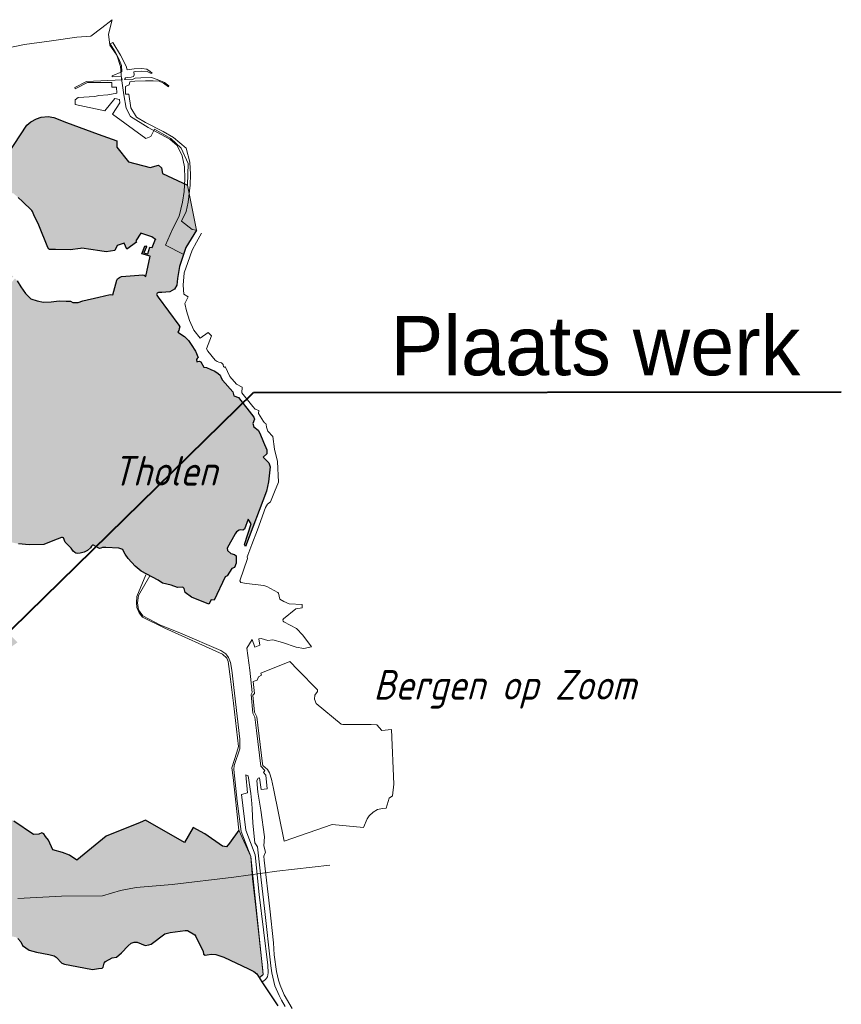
# Model space of a CAD drawing. Header units: metres. Extents: x 63488 to 65831, y 386147 to 387234.
# Tile 10 of 10: x 65761 to 65831, y 386271 to 386354. Entities that reach past the tile are written whole.
import ezdxf
from ezdxf.enums import TextEntityAlignment as Align

# ---------------------------------------------------------------- set-up
doc = ezdxf.new("R2010")
doc.units = ezdxf.units.M
for name, color, linetype, lineweight in [('krtzld_omtrek', 6, 'Continuous', 25), ('krtzld_overig', 253, 'Continuous', 0), ('krtzld_wegen', 1, 'Continuous', 15), ('sn-arcering_lgrijs', 9, 'Continuous', 20), ('TL-3.5mm Tekst', 3, 'Continuous', 35), ('TM-Locatieaanduiding', 4, 'Continuous', 50)]:
    doc.layers.add(name, color=color, linetype=linetype, lineweight=lineweight)
doc.styles.add('plaatsnaam', font='isocp.shx', dxfattribs={"width": 0.96, "oblique": 20})
doc.styles.add('StagCAD', font='StagCAD.ttf')
doc.dimstyles.new('plaatswerk 1_1000', dxfattribs={"dimtxt": 5, "dimasz": 7, "dimexe": 0, "dimexo": 0, "dimgap": 1.5, "dimtad": 1, "dimrnd": 0.001, "dimzin": 1, "dimdsep": 46, "dimtxsty": 'StagCAD', "dimblk1": 'RAD_PIJL', "dimblk2": 'RAD_PIJL', "dimsah": 1, "dimcen": 0.09, "dimse1": 1, "dimse2": 1, "dimclrd": 142, "dimclre": 1, "dimclrt": 4, "dimazin": 0, "dimtfac": 1, "dimtix": 1, "dimtmove": 0, "dimatfit": 0, "dimfxl": 1, "dimtvp": 0.83, "dimtolj": 1, "dimtzin": 0, "dimlwd": 40, "dimarcsym": 0})

# ---------------------------------------------------------------- blocks, each defined once
blk = doc.blocks.new('RAD_PIJL')
at = {"color": 1, "linetype": 'Continuous'}
blk.add_solid([(-2.828, -0.75), (-2.828, 0.75), (0, 0)], dxfattribs=at)

msp = doc.modelspace()

# ---------------------------------------------------------------- hatches: boundary and pattern name
at = {"layer": 'sn-arcering_lgrijs'}
for points in [[(65775.6359, 386340.3939), (65776.401, 386336.6074), (65775.4857, 386335.124), (65775.2219, 386334.3881), (65774.9565, 386333.5416), (65774.777, 386332.532), (65774.7266, 386331.9681), (65774.545, 386331.6256), (65774.1374, 386331.3852), (65773.7963, 386331.366), (65773.4765, 386331.3472), (65773.1717, 386331.3347), (65773.0718, 386331.2724), (65773.0192, 386331.1777), (65773.0315, 386331.1116), (65773.1596, 386330.9357), (65774.9024, 386328.5911), (65774.9778, 386328.4448), (65774.9376, 386328.2814), (65774.8936, 386328.1439), (65774.8184, 386327.9891), (65775.3763, 386327.6361), (65775.715, 386327.2938), (65775.9242, 386326.9401), (65776.3109, 386326.3945), (65776.5239, 386325.8706), (65776.4572, 386325.7736), (65776.3823, 386325.6883), (65776.4168, 386325.4855), (65776.4886, 386325.5255), (65776.6391, 386325.5447), (65776.7558, 386325.4813), (65777.0066, 386325.0488), (65777.2282, 386325.0153), (65777.602, 386324.8461), (65777.9468, 386324.7039), (65778.2227, 386324.5203), (65778.3859, 386324.3594), (65778.4636, 386324.1438), (65778.5887, 386323.9396), (65779.4387, 386322.9525), (65779.5484, 386322.614), (65779.9215, 386322.4884), (65781.2283, 386320.8208), (65781.2887, 386320.6642), (65781.1443, 386320.2781), (65781.2194, 386320.0209), (65781.5832, 386319.7171), (65781.7395, 386319.4629), (65782.0468, 386318.7081), (65782.3105, 386318.0809), (65782.3065, 386317.7264), (65782.0098, 386317.4631), (65782.4798, 386316.9804), (65782.5887, 386316.6231), (65782.4547, 386315.3628), (65782.2855, 386314.5702), (65780.5135, 386309.9147), (65780.4234, 386310.0836), (65781, 386311.8372), (65780.7304, 386312.2152), (65780.4298, 386311.3693), (65780.2918, 386311.3041), (65780.125, 386311.3292), (65779.9781, 386311.2876), (65779.7522, 386311.1559), (65779.6581, 386310.9841), (65778.9775, 386309.7745), (65778.9941, 386309.5734), (65779.27, 386309.3127), (65779.6019, 386309.2436), (65779.7424, 386309.1184), (65779.7427, 386308.5202), (65779.602, 386308.1376), (65779.3703, 386308.0651), (65778.9873, 386307.4418), (65778.8019, 386307.3604), (65777.8839, 386305.4005), (65777.6234, 386305.4133), (65777.4263, 386305.047), (65775.9658, 386305.6554), (65775.42, 386306.0251), (65775.3387, 386306.3824), (65775.2448, 386306.4725), (65774.7809, 386306.4699), (65774.2442, 386306.6422), (65773.5269, 386306.821), (65773.1444, 386307.0744), (65771.7092, 386307.8408), (65771.2137, 386308.2443), (65770.6368, 386308.909), (65770.3734, 386309.2787), (65770.1878, 386309.6236), (65770.091, 386309.6925), (65769.8371, 386309.7616), (65768.7557, 386309.833), (65768.4678, 386309.8431), (65768.323, 386309.7803), (65768.2167, 386309.7557), (65768.0852, 386309.7931), (65767.7092, 386310.0249), (65767.6147, 386310.0214), (65767.5458, 386309.9563), (65767.4516, 386309.8081), (65767.2035, 386309.5763), (65766.9155, 386309.438), (65766.5889, 386309.3477), (65766.3635, 386309.335), (65766.2169, 386309.3669), (65766.1227, 386309.4103), (65765.9873, 386309.5231), (65765.8157, 386309.7615), (65765.4145, 386310.1779), (65765.3204, 386310.2885), (65765.17, 386310.6417), (65765.1008, 386310.6799), (65764.9946, 386310.6771), (65764.2729, 386310.3823), (65763.517, 386310.0776), (65762.2733, 386310.0462), (65761.3834, 386310.1403), (65760.5017, 386310.3283), (65760.0375, 386310.3381), (65759.3984, 386310.2969), (65759.1575, 386310.5953), (65758.5706, 386310.4577), (65757.5735, 386310.5141), (65757.6047, 386310.9867), (65755.3389, 386311.2035), (65754.7459, 386311.2599), (65754.6773, 386311.1596), (65754.8337, 386310.9678), (65755.0132, 386310.5453), (65754.8904, 386310.548), (65754.7964, 386310.6666), (65754.6622, 386311.0089), (65754.4366, 386311.1748), (65753.9375, 386311.787), (65753.9376, 386311.9086), (65754.2483, 386312.1653), (65754.3048, 386312.2973), (65753.7909, 386312.4599), (65754.0354, 386312.8335), (65753.6742, 386313.0151), (65753.1514, 386312.8864), (65752.8443, 386313.0656), (65752.01, 386315.1661), (65752.2486, 386315.5543), (65752.2945, 386315.8955), (65751.6654, 386316.4157), (65751.4236, 386316.6143), (65751.1699, 386316.658), (65750.9574, 386316.6768), (65750.7936, 386316.7797), (65750.6059, 386316.9867), (65750.4329, 386317.4063), (65750.4178, 386317.9331), (65750.4179, 386318.1278), (65750.3576, 386318.2658), (65750.2482, 386318.3321), (65750.0918, 386318.3698), (65748.7688, 386318.6291), (65747.7782, 386318.802), (65747.6093, 386318.8612), (65747.4361, 386318.9467), (65747.2206, 386319.1781), (65746.5744, 386319.4128), (65746.5119, 386319.4918), (65746.4744, 386319.6297), (65746.5747, 386319.82), (65746.9845, 386320.6833), (65746.9159, 386321.4481), (65746.8467, 386321.9771), (65746.7714, 386322.1315), (65746.6309, 386322.238), (65745.5554, 386322.6226), (65744.6938, 386323.0652), (65744.1608, 386323.3034), (65744.0105, 386323.4562), (65742.8339, 386324.8772), (65742.393, 386324.8897), (65742.0164, 386324.9548), (65740.2177, 386325.1782), (65740.0043, 386325.2286), (65739.0829, 386326.4132), (65739.1167, 386327.5693), (65739.3269, 386328.3654), (65739.6283, 386328.7855), (65740.1234, 386329.4563), (65740.709, 386329.8678), (65742.8129, 386329.9705), (65742.7756, 386330.3655), (65743.3772, 386330.5536), (65744.0356, 386330.2627), (65745.609, 386331.0529), (65745.9035, 386330.7605), (65746.2298, 386330.8268), (65748.4804, 386332.3564), (65748.7714, 386332.7827), (65749.4297, 386332.6102), (65749.7593, 386332.7832), (65750.0729, 386332.6286), (65751.3228, 386334.0018), (65751.5714, 386334.0516), (65751.7971, 386334.1623), (65752.182, 386334.294), (65752.4307, 386334.1059), (65752.7314, 386334.1371), (65753.0161, 386334.541), (65752.8692, 386335.1591), (65753.0787, 386334.789), (65753.837, 386334.833), (65754.0475, 386334.8482), (65755.0067, 386335.1239), (65755.3452, 386335.1152), (65755.7243, 386335.065), (65756.0854, 386334.8893), (65756.4556, 386334.689), (65756.5202, 386334.6788), (65756.7875, 386334.9113), (65757.7656, 386334.7202), (65759.3456, 386334.3342), (65759.715, 386334.1686), (65760.0163, 386333.9803), (65760.0728, 386333.2304), (65760.2609, 386333.243), (65760.4425, 386333.1214), (65760.9441, 386332.6573), (65760.8877, 386332.6015), (65760.4425, 386333.0216), (65760.188, 386333.1779), (65760.123, 386333.1591), (65760.0915, 386333.099), (65760.5743, 386332.2942), (65760.5428, 386332.2341), (65760.7183, 386332.0931), (65761.0694, 386332.5195), (65761.2699, 386332.328), (65761.574, 386331.8112), (65761.9664, 386331.247), (65762.43, 386330.8167), (65762.9531, 386330.6287), (65763.4985, 386330.5222), (65764.1253, 386330.5573), (65764.8188, 386330.6351), (65765.408, 386330.6224), (65765.7529, 386330.5947), (65765.9469, 386330.501), (65766.411, 386330.501), (65766.7933, 386330.6325), (65768.1413, 386330.94), (65769.1156, 386331.1619), (65769.3327, 386331.1556), (65769.6591, 386332.3755), (65769.7279, 386332.482), (65769.8869, 386332.6103), (65770.0722, 386332.6828), (65771.5234, 386332.8107), (65771.8028, 386332.8416), (65771.9656, 386332.7979), (65772.1188, 386332.689), (65772.4888, 386334.4006), (65771.7906, 386334.6075), (65772.0413, 386335.2405), (65772.1287, 386335.2807), (65772.1754, 386335.1806), (65771.9495, 386334.6952), (65772.2792, 386334.5947), (65772.4452, 386335.1553), (65772.6491, 386335.1339), (65772.9314, 386335.8261), (65772.9254, 386335.8238), (65772.6079, 386336.0457), (65771.7025, 386336.353), (65771.2762, 386335.6979), (65771.3323, 386335.5942), (65770.5241, 386335.0086), (65770.292, 386335.5003), (65769.7047, 386335.3159), (65769.5146, 386334.883), (65768.7769, 386334.7604), (65768.2233, 386334.842), (65766.727, 386335.0652), (65766.6054, 386335.0613), (65765.7212, 386334.9333), (65764.5052, 386334.9652), (65764.0786, 386334.9773), (65764.0035, 386334.9797), (65763.9287, 386335.0299), (65763.8656, 386335.1279), (65763.0822, 386337.0049), (65762.6746, 386337.8923), (65762.5489, 386338.1749), (65762.505, 386338.2499), (65761.7029, 386339.0088), (65761.3452, 386339.3497), (65760.9815, 386339.6793), (65760.928, 386339.707), (65760.8564, 386339.7196), (65760.6243, 386339.7196), (65760.5641, 386339.7293), (65760.4805, 386339.751), (65760.311, 386339.8301), (65760.2857, 386339.8299), (65760.1728, 386339.7132), (65760.1417, 386339.6942), (65760.1065, 386339.6947), (65760.0662, 386339.7108), (65759.6928, 386339.9388), (65759.6365, 386339.9868), (65759.546, 386340.1147), (65759.5208, 386340.1621), (65759.3831, 386340.5909), (65759.3893, 386341.5229), (65759.3893, 386341.8508), (65759.289, 386342.0931), (65759.258, 386342.2499), (65759.2955, 386342.4131), (65759.5362, 386342.7979), (65759.6301, 386342.9982), (65759.1326, 386343.2804), (65759.1788, 386343.3723), (65759.496, 386343.1717), (65759.6365, 386343.393), (65759.2513, 386343.4685), (65759.2579, 386343.5248), (65759.5674, 386343.4976), (65760.4262, 386342.9292), (65761.536, 386344.6325), (65762.0941, 386345.4471), (65762.4235, 386345.7444), (65762.8841, 386345.9989), (65763.2852, 386346.1246), (65763.8746, 386346.1872), (65764.3633, 386346.0957), (65765.4146, 386345.6855), (65768.0852, 386344.6972), (65769.6591, 386344.1181), (65769.6587, 386343.5854), (65770.6455, 386342.3649), (65772.4737, 386341.886), (65773.1884, 386342.0745), (65773.4268, 386341.8511), (65773.533, 386341.3719)], [(65779.9657, 386286.0007), (65780.965, 386283.7623), (65782.0219, 386273.8127), (65781.681, 386273.5429), (65781.4791, 386273.8651), (65781.2282, 386274.0575), (65780.7677, 386274.2979), (65778.6869, 386275.2821), (65778.016, 386275.5054), (65777.6648, 386275.5432), (65777.2787, 386275.4702), (65777.122, 386275.4553), (65776.9902, 386275.527), (65776.9502, 386275.7815), (65776.6765, 386276.3106), (65776.3419, 386277.035), (65776.254, 386277.1632), (65775.6231, 386277.5241), (65775.429, 386277.5327), (65774.1663, 386277.3676), (65773.7048, 386277.2355), (65772.5742, 386276.3769), (65772.3799, 386276.3142), (65772.0533, 386276.2604), (65771.3855, 386276.5487), (65771.1445, 386276.5527), (65770.8751, 386276.4608), (65770.6241, 386276.2451), (65770.0625, 386275.6436), (65769.6397, 386275.2672), (65769.2633, 386275.217), (65768.7243, 386274.9223), (65768.6144, 386274.7619), (65768.5079, 386274.4209), (65768.4423, 386274.3579), (65768.1163, 386274.3166), (65767.6148, 386274.2475), (65765.6964, 386274.5928), (65765.2473, 386274.6842), (65765.0191, 386274.7719), (65764.5554, 386275.2819), (65764.3885, 386275.3987), (65763.9406, 386275.5054), (65762.9088, 386275.7122), (65762.2882, 386275.8625), (65761.7029, 386276.2542), (65761.5713, 386276.5611), (65761.3354, 386276.8498), (65761.1509, 386276.96), (65760.8336, 386277.0252), (65759.5712, 386277.2258), (65758.809, 386277.6808), (65757.9727, 386278.1699), (65757.4923, 386278.2765), (65756.37, 386278.4423), (65755.6929, 386278.4518), (65755.3457, 386278.3768), (65754.7247, 386277.9003), (65754.602, 386277.9841), (65753.9411, 386278.665), (65753.8908, 386278.8369), (65753.7493, 386279.0311), (65753.5333, 386279.1128), (65752.7713, 386279.3883), (65752.4701, 386279.5619), (65751.9352, 386279.6209), (65751.8097, 386279.7062), (65751.4149, 386280.0532), (65750.2676, 386281.1881), (65750.0229, 386281.4176), (65750.1672, 386281.9003), (65749.954, 386282.185), (65749.2452, 386283.1543), (65749.3581, 386283.2571), (65749.4864, 386283.4301), (65749.5551, 386283.6332), (65749.599, 386283.74), (65749.9437, 386284.0321), (65749.9377, 386284.1068), (65749.86, 386284.1446), (65749.1663, 386284.3916), (65748.4808, 386284.6238), (65747.8411, 386284.8654), (65747.6119, 386284.8995), (65747.1014, 386284.9408), (65747.0162, 386285.0376), (65747.0724, 386285.3322), (65747.1014, 386285.5867), (65747.0727, 386285.7433), (65747.1015, 386285.89), (65747.1389, 386286.0946), (65747.3233, 386286.8178), (65747.4207, 386287.1378), (65747.3355, 386287.4764), (65746.9569, 386287.3258), (65746.7967, 386287.1377), (65746.6208, 386286.6047), (65746.1733, 386285.9029), (65745.4358, 386286.3514), (65744.7441, 386286.6966), (65744.0672, 386287.0312), (65743.8374, 386287.1316), (65743.9194, 386287.0547), (65742.3743, 386287.0564), (65742.2363, 386288.0153), (65742.023, 386288.3918), (65741.8062, 386288.5456), (65741.0537, 386288.9975), (65740.7841, 386289.5265), (65740.3016, 386290.1323), (65739.6843, 386290.6362), (65739.0636, 386290.9157), (65738.4992, 386291.6204), (65738.3113, 386292.3289), (65737.91, 386292.8428), (65737.4928, 386292.8683), (65737.3712, 386293.223), (65736.8701, 386293.5601), (65734.5185, 386291.7458), (65732.4898, 386291.7208), (65730.4587, 386290.26), (65729.5993, 386289.7246), (65728.1388, 386290.561), (65727.8978, 386290.561), (65727.6788, 386290.4229), (65727.6499, 386290.1635), (65727.7437, 386290.019), (65727.8854, 386289.8872), (65728.0987, 386288.9598), (65727.8728, 386288.7964), (65727.3334, 386288.6149), (65727.6784, 386287.2384), (65728.0669, 386286.7967), (65727.9732, 386286.1532), (65728.0924, 386285.8776), (65726.7881, 386283.9218), (65726.7089, 386283.5617), (65726.5122, 386283.5553), (65726.4184, 386283.4174), (65726.5058, 386282.793), (65726.293, 386282.3829), (65726.0361, 386282.0633), (65725.9295, 386281.7646), (65725.8944, 386281.3545), (65725.9227, 386281.0789), (65725.4466, 386280.6367), (65725.4651, 386280.1574), (65725.1328, 386279.602), (65724.9073, 386279.0667), (65724.8725, 386278.6678), (65724.6378, 386278.0256), (65724.402, 386277.4956), (65724.2491, 386277.3007), (65724.0611, 386276.423), (65723.8102, 386275.8064), (65723.4279, 386274.9748), (65723.1047, 386274.8371), (65722.4646, 386274.7682), (65721.9007, 386274.7869), (65721.1671, 386274.9409), (65720.6905, 386275.2359), (65720.3622, 386275.577), (65720.1741, 386275.7835), (65719.9671, 386275.7588), (65719.3053, 386275.84), (65718.9352, 386275.8844), (65718.5942, 386276.051), (65718.2647, 386275.9907), (65717.9949, 386275.8529), (65717.4809, 386275.489), (65716.9517, 386275.157), (65716.6633, 386274.8494), (65716.5061, 386274.4585), (65716.3871, 386274.2041), (65716.0488, 386274.0975), (65715.5308, 386274.0971), (65715.1898, 386274.2766), (65714.8449, 386274.4147), (65714.4904, 386274.5088), (65714.4755, 386274.5024), (65714.168, 386274.4896), (65713.7504, 386274.3516), (65712.0548, 386273.7713), (65709.7855, 386273.019), (65709.3027, 386272.8688), (65708.9604, 386272.7435), (65708.5969, 386272.6714), (65708.1894, 386272.6426), (65708.0079, 386272.7406), (65707.2092, 386273.6459), (65706.6447, 386274.2704), (65706.2581, 386274.7153), (65706.0239, 386274.8786), (65705.9009, 386275.0291), (65705.713, 386275.3012), (65705.209, 386275.6398), (65704.513, 386276.1199), (65704.3653, 386276.2039), (65704.306, 386276.2956), (65704.2142, 386276.6778), (65703.3216, 386277.3324), (65702.3275, 386277.9633), (65701.8231, 386278.2601), (65701.7859, 386278.3767), (65702.1517, 386279.1942), (65702.1958, 386279.326), (65702.1643, 386279.4614), (65702.0577, 386279.5993), (65701.8735, 386279.6833), (65701.2178, 386279.7059), (65700.2936, 386279.7276), (65700.02, 386279.7561), (65699.8508, 386279.8651), (65699.3496, 386280.2476), (65698.7537, 386280.6966), (65698.2899, 386281.016), (65698.1179, 386281.0437), (65697.8549, 386280.9783), (65697.3655, 386280.7994), (65696.8231, 386280.561), (65696.428, 386280.3704), (65696.2937, 386280.2543), (65696.1559, 386280.1696), (65695.905, 386280.1388), (65695.5289, 386280.1224), (65695.0273, 386280.0907), (65694.7412, 386280.0782), (65694.4092, 386280.1887), (65693.247, 386280.931), (65692.2811, 386284.4395), (65690.2626, 386286.734), (65688.2459, 386288.6862), (65685.5693, 386290.6922), (65685.1155, 386290.7048), (65684.6013, 386290.1511), (65684.3756, 386290.3138), (65684.9398, 386291.0974), (65686.3091, 386293.0622), (65687.4664, 386292.7613), (65690.0492, 386290.7675), (65689.3224, 386290.2887), (65691.3911, 386288.4731), (65692.5759, 386289.533), (65690.7727, 386291.2482), (65690.9898, 386291.8521), (65690.6138, 386292.2576), (65689.8048, 386291.8527), (65687.6295, 386293.4922), (65690.6662, 386295.4106), (65691.2028, 386294.6021), (65691.983, 386294.805), (65691.7697, 386295.3859), (65692.2249, 386296.341), (65691.5251, 386296.9469), (65690.6391, 386296.9469), (65690.4779, 386297.8559), (65689.9928, 386298.8654), (65688.7829, 386298.1344), (65689.6042, 386296.4705), (65689.3622, 386296.3034), (65688.9459, 386295.6742), (65687.8953, 386295.1312), (65687.5731, 386294.7776), (65686.4442, 386294.1659), (65686.3089, 386294.4644), (65685.993, 386294.552), (65685.1803, 386294.1909), (65685.2971, 386293.9529), (65685.1281, 386293.8459), (65684.8169, 386294.5081), (65684.2065, 386294.2135), (65684.7103, 386293.2041), (65684.4945, 386293.1103), (65684.2464, 386293.0246), (65683.9766, 386293.6364), (65683.7196, 386293.5863), (65683.1934, 386293.8248), (65682.7267, 386293.7367), (65682.3947, 386293.6931), (65682.0521, 386293.762), (65681.9994, 386293.4953), (65681.924, 386293.292), (65681.8176, 386293.1724), (65681.109, 386292.699), (65681.0927, 386292.615), (65681.3477, 386292.0217), (65681.8864, 386291.9653), (65683.1783, 386291.2544), (65683.3725, 386290.5269), (65683.2431, 386290.5018), (65683.0777, 386291.1626), (65682.5349, 386291.4796), (65681.8929, 386291.8123), (65681.2937, 386291.9086), (65680.6951, 386291.4674), (65680.3133, 386291.8273), (65679.6071, 386291.3292), (65678.6915, 386290.6484), (65678.6389, 386289.7399), (65678.3444, 386289.4634), (65677.4165, 386289.0224), (65676.6074, 386288.8968), (65675.9618, 386289.1855), (65675.3601, 386288.7929), (65674.4572, 386288.9343), (65673.1242, 386288.6046), (65671.9959, 386289.2233), (65671.4315, 386289.6642), (65671.3099, 386291.8835), (65670.8272, 386291.846), (65670.9087, 386289.6767), (65671.3503, 386289.348), (65671.6611, 386289.0351), (65671.6861, 386288.6428), (65671.3503, 386288.561), (65671.0591, 386288.6964), (65670.8711, 386288.8281), (65670.723, 386288.8029), (65670.5765, 386288.7025), (65670.4132, 386288.646), (65670.2716, 386288.7275), (65670.2317, 386288.9031), (65669.931, 386289.0625), (65669.6261, 386289.1061), (65669.1284, 386289.0249), (65668.3092, 386288.803), (65668.2567, 386288.6838), (65668.1942, 386288.6402), (65668.0687, 386288.7839), (65667.8239, 386288.8592), (65667.266, 386288.7026), (65667.1032, 386288.4728), (65667.0679, 386288.4328), (65666.8861, 386288.5335), (65666.8402, 386288.6337), (65666.6894, 386288.6862), (65666.1753, 386288.8465), (65666.0812, 386288.9157), (65665.9996, 386289.1126), (65665.8306, 386289.6328), (65665.8018, 386289.6897), (65665.739, 386289.7396), (65665.3691, 386290.0509), (65665.0682, 386290.3354), (65664.8363, 386290.5924), (65664.7544, 386290.7653), (65664.746, 386290.8785), (65664.6958, 386290.9408), (65664.4825, 386291.2126), (65664.2442, 386291.4449), (65664.0439, 386291.5705), (65663.931, 386291.6267), (65663.4921, 386291.4826), (65663.1535, 386291.3884), (65663.1059, 386291.451), (65663.0722, 386291.5364), (65662.9655, 386291.7117), (65662.859, 386291.8714), (65662.746, 386292.0282), (65662.6959, 386292.0946), (65662.6168, 386292.1474), (65662.4516, 386292.1785), (65662.3447, 386292.1324), (65662.2278, 386292.1846), (65662.1631, 386292.3725), (65661.9684, 386292.577), (65661.7616, 386292.8151), (65661.6989, 386292.8593), (65661.6172, 386292.8843), (65661.4984, 386292.947), (65661.3481, 386293.0535), (65661.1414, 386293.2355), (65660.7233, 386293.5513), (65660.1064, 386294.0379), (65659.9562, 386294.094), (65659.8994, 386294.1909), (65659.8248, 386294.2887), (65659.5323, 386294.5607), (65659.4794, 386294.5457), (65659.442, 386294.596), (65659.1286, 386294.9434), (65658.8802, 386295.2376), (65658.696, 386295.4953), (65658.3409, 386296.0004), (65658.3323, 386296.1341), (65657.9688, 386296.5795), (65657.6324, 386297.1626), (65657.2567, 386297.7245), (65656.9342, 386298.0876), (65656.9155, 386298.3472), (65656.8678, 386298.6111), (65656.4452, 386299.5011), (65656.4354, 386299.7015), (65656.5456, 386300.364), (65656.5579, 386300.9429), (65656.3513, 386301.4924), (65656.0751, 386301.8021), (65655.959, 386301.9462), (65655.8646, 386302.1089), (65655.3731, 386302.8429), (65655.3065, 386302.909), (65655.2943, 386303.0472), (65655.2476, 386303.1286), (65655.1787, 386303.1722), (65654.9406, 386303.1747), (65654.8305, 386303.2125), (65654.7152, 386303.4257), (65654.3512, 386303.9081), (65654.1283, 386304.1967), (65653.8587, 386304.4977), (65653.6492, 386304.7672), (65653.2567, 386304.9866), (65652.987, 386305.1749), (65652.5606, 386305.3127), (65652.1693, 386305.4191), (65651.9183, 386305.4858), (65651.5676, 386305.6052), (65651.1977, 386305.793), (65650.9281, 386305.9813), (65650.6775, 386306.2343), (65650.2388, 386306.5606), (65649.7808, 386306.8712), (65649.3923, 386307.2852), (65648.9743, 386307.6011), (65648.4834, 386307.8746), (65648.0063, 386308.2568), (65647.4357, 386308.7021), (65647.2316, 386308.8901), (65646.9619, 386309.0873), (65646.6839, 386309.4106), (65646.4518, 386309.5883), (65646.2346, 386309.8454), (65646.1343, 386309.906), (65645.9527, 386310.1777), (65645.7749, 386310.4098), (65645.6205, 386310.608), (65645.6242, 386310.6707), (65645.4235, 386310.9054), (65645.4259, 386310.9805), (65645.3107, 386311.1474), (65645.2252, 386311.388), (65645.0538, 386311.6238), (65644.7211, 386311.9458), (65644.5273, 386312.015), (65644.2887, 386312.1631), (65644.1132, 386312.1945), (65644.0842, 386312.1404), (65643.8463, 386312.2596), (65643.8627, 386312.3971), (65643.934, 386312.4326), (65644.0444, 386312.4474), (65644.0319, 386312.5201), (65644.0194, 386312.6018), (65643.9589, 386312.7611), (65643.8212, 386312.9342), (65643.7709, 386313.0656), (65643.7146, 386313.2035), (65643.6334, 386313.319), (65643.5615, 386313.3569), (65643.4826, 386313.3536), (65643.4047, 386313.3162), (65643.3887, 386313.2661), (65643.4049, 386313.2601), (65643.4173, 386313.2377), (65643.3883, 386313.2063), (65643.2694, 386313.2245), (65642.9911, 386313.4191), (65642.9244, 386313.7676), (65642.9406, 386314.1843), (65642.9974, 386314.8233), (65643.2545, 386316.0498), (65643.3886, 386316.7235), (65643.4802, 386317.1659), (65643.5703, 386317.4919), (65643.7997, 386317.8057), (65644.0064, 386318.0148), (65644.6023, 386318.3885), (65645.4951, 386318.8925), (65646.1344, 386319.2914), (65646.4707, 386319.523), (65646.7654, 386319.6298), (65647.6615, 386319.9808), (65648.0256, 386320.1564), (65648.4454, 386320.4322), (65648.7928, 386320.6645), (65649.1602, 386320.9428), (65649.3856, 386321.1243), (65649.9814, 386321.5858), (65650.4733, 386321.9306), (65650.8781, 386322.209), (65651.4759, 386322.5763), (65651.6742, 386322.7583), (65651.8873, 386322.9239), (65652.4078, 386323.3125), (65652.8965, 386323.6673), (65653.307, 386323.9556), (65654.1821, 386324.5349), (65654.7802, 386324.7957), (65655.0156, 386324.9212), (65655.7331, 386325.2997), (65656.3262, 386325.5881), (65657.7115, 386326.3657), (65658.3825, 386326.7232), (65659.0092, 386327.0781), (65659.4736, 386327.4438), (65660.113, 386327.6196), (65660.5479, 386327.8952), (65661.1723, 386328.2877), (65661.7576, 386328.6288), (65662.0462, 386328.911), (65662.3576, 386329.1655), (65662.6397, 386329.341), (65663.1373, 386329.6317), (65663.937, 386329.9581), (65664.1093, 386330.0997), (65664.5417, 386330.3692), (65665.8455, 386330.7602), (65667.0154, 386331.2409), (65668.1966, 386331.5419), (65669.1661, 386331.6168), (65669.918, 386331.5167), (65672.1502, 386331.347), (65673.4694, 386331.1719), (65674.5917, 386330.7919), (65675.4378, 386330.2939), (65676.4946, 386329.519), (65676.6477, 386328.4195), (65676.7771, 386328.1939), (65677.1534, 386327.8677), (65677.0149, 386327.4038), (65676.8084, 386326.9609), (65676.7141, 386326.3632), (65676.7959, 386326.0144), (65677.0904, 386326.037), (65677.4038, 386325.4063), (65678.0619, 386324.5638), (65678.6791, 386324.0055), (65679.0154, 386323.5418), (65678.8146, 386322.7453), (65679.8451, 386322.1251), (65680.6518, 386321.5921), (65681.5041, 386321.0403), (65681.9492, 386320.8483), (65682.416, 386319.9933), (65682.595, 386319.5169), (65683.0866, 386319.3913), (65684.146, 386319.1619), (65684.5784, 386318.4724), (65684.6476, 386317.9433), (65684.7982, 386317.5924), (65684.9648, 386317.5196), (65685.3096, 386316.5912), (65685.3683, 386316.0059), (65685.7049, 386314.5203), (65686.2001, 386313.4481), (65686.5197, 386312.7142), (65686.7391, 386312.3196), (65686.5699, 386312.1463), (65686.7581, 386311.8992), (65686.9047, 386311.9207), (65686.6788, 386311.2665), (65686.902, 386311.2665), (65687.1619, 386311.0782), (65688.7889, 386309.2286), (65688.9776, 386309.003), (65689.2405, 386308.8924), (65689.3783, 386308.746), (65689.1993, 386308.1944), (65689.5352, 386307.9583), (65689.9012, 386307.2413), (65690.4881, 386307.2289), (65690.6261, 386307.4669), (65690.616, 386307.7332), (65689.964, 386308.3321), (65692.5972, 386308.6671), (65692.9457, 386308.5017), (65693.0926, 386308.9027), (65692.0117, 386309.187), (65690.8146, 386309.0119), (65690.6785, 386309.26), (65690.8769, 386309.4353), (65691.7796, 386310.0146), (65692.9236, 386311.0594), (65693.322, 386311.0535), (65693.8512, 386310.6982), (65693.9802, 386310.8275), (65693.5664, 386311.2373), (65694.2688, 386311.319), (65694.3687, 386311.4544), (65694.3778, 386311.8892), (65694.225, 386312.0025), (65694.0831, 386312.7147), (65694.432, 386313.4918), (65696.0267, 386314.232), (65696.8204, 386315.1743), (65696.9858, 386315.3411), (65699.2717, 386316.3881), (65700.5819, 386316.4323), (65703.0086, 386316.4824), (65704.9044, 386316.1688), (65705.644, 386316.0439), (65706.315, 386316.2691), (65707.136, 386316.3321), (65707.7943, 386317.1285), (65709.1802, 386317.6825), (65709.5849, 386317.548), (65710.0676, 386317.3543), (65710.4377, 386317.4226), (65710.626, 386317.9332), (65710.6722, 386318.0211), (65711.3243, 386318.0898), (65712.1302, 386318.0338), (65712.4879, 386317.9833), (65713.0108, 386317.7387), (65713.4218, 386317.4351), (65713.6916, 386317.0366), (65713.7193, 386316.5538), (65713.7441, 386316.3005), (65714.2741, 386316.0874), (65714.7009, 386315.7951), (65714.8952, 386315.4943), (65716.2583, 386315.3165), (65717.1548, 386315.1909), (65717.2337, 386315.0904), (65717.5849, 386315.197), (65718.2016, 386315.35), (65717.9861, 386316.504), (65718.3998, 386316.5414), (65718.5525, 386315.5007), (65719.0139, 386315.6385), (65718.9602, 386315.7954), (65719.1456, 386315.8078), (65719.1707, 386315.5884), (65719.4179, 386315.6384), (65720.4211, 386315.9331), (65720.5443, 386316.0437), (65721.0454, 386316.1943), (65721.9132, 386316.1938), (65722.8073, 386315.7326), (65724.1924, 386315.6762), (65724.3709, 386315.7138), (65724.4459, 386316.3256), (65724.8037, 386316.3571), (65725.453, 386316.3258), (65725.9982, 386316.7582), (65726.1448, 386316.8212), (65726.4397, 386316.8986), (65726.5335, 386316.8962), (65727.4719, 386316.4286), (65727.8916, 386316.3824), (65728.5401, 386316.2967), (65728.5904, 386316.3195), (65728.6312, 386316.3533), (65728.6655, 386316.4761), (65728.7256, 386316.4534), (65728.7347, 386316.3884), (65728.9071, 386316.2654), (65728.9728, 386316.1814), (65729.0328, 386316.0145), (65729.1857, 386315.7493), (65729.2834, 386315.407), (65729.415, 386315.2412), (65729.5304, 386315.0182), (65729.5346, 386314.8298), (65729.4551, 386314.6768), (65728.8821, 386314.6331), (65728.8318, 386314.5829), (65728.8446, 386314.47), (65729.1642, 386314.4639), (65729.8379, 386313.2287), (65731.252, 386311.116), (65732.9723, 386312.0435), (65733.1168, 386312.1187), (65734.1986, 386312.2345), (65734.8281, 386312.1652), (65735.4278, 386312.109), (65735.8413, 386311.99), (65737.9664, 386311.1496), (65738.3743, 386311.0595), (65739.346, 386310.6522), (65739.6619, 386310.7018), (65739.7561, 386310.6545), (65740.2451, 386310.2779), (65740.3204, 386310.1187), (65740.7443, 386309.9335), (65740.9658, 386310.0184), (65741.0916, 386309.9938), (65741.4109, 386309.6674), (65741.9353, 386309.7931), (65742.0232, 386309.8872), (65742.1229, 386309.8832), (65742.1358, 386309.3793), (65741.9288, 386309.0998), (65741.9101, 386308.2949), (65742.1236, 386307.9523), (65742.2926, 386307.9644), (65742.2988, 386308.9614), (65742.4118, 386308.9489), (65742.4117, 386308.2406), (65742.6337, 386308.2343), (65742.64, 386309.043), (65742.5873, 386309.2939), (65742.3992, 386309.6051), (65742.2925, 386309.6798), (65742.2928, 386309.7867), (65742.387, 386309.8431), (65742.4805, 386309.8118), (65742.7217, 386309.4732), (65743.0637, 386309.4105), (65743.7787, 386308.8864), (65743.8724, 386309.3352), (65743.9979, 386309.2686), (65744.4871, 386309.0533), (65744.5273, 386309.0657), (65744.5498, 386309.022), (65744.5559, 386308.9464), (65744.5869, 386308.8301), (65744.7252, 386308.5639), (65744.9216, 386308.0375), (65745.1539, 386307.2348), (65745.7621, 386307.037), (65745.8311, 386306.792), (65746.7967, 386306.0879), (65747.2858, 386305.7243), (65748.0041, 386305.3443), (65748.2171, 386305.1749), (65748.9532, 386304.3633), (65749.7622, 386304.3534), (65749.9479, 386304.4037), (65750.211, 386304.646), (65750.3864, 386304.6333), (65750.7651, 386304.5105), (65751.1579, 386304.0376), (65751.396, 386303.6578), (65751.4799, 386303.511), (65751.415, 386303.4507), (65751.2516, 386303.3635), (65751.0256, 386303.4696), (65751.0348, 386303.8393), (65750.6937, 386304.307), (65750.6372, 386304.2472), (65750.8091, 386303.8057), (65750.7751, 386303.3168), (65751.1038, 386303.2439), (65751.3019, 386303.0909), (65751.4709, 386302.8838), (65751.3834, 386302.7586), (65751.2891, 386302.8215), (65751.3836, 386302.8842), (65751.1353, 386303.1222), (65750.809, 386303.1753), (65750.8087, 386302.855), (65751.0824, 386302.5896), (65750.978, 386302.4952), (65750.9343, 386302.5547), (65750.9566, 386302.6045), (65750.6457, 386302.8551), (65750.3738, 386302.3888), (65750.5519, 386302.5208), (65750.8313, 386302.1379), (65750.9347, 386301.6139), (65750.715, 386301.5697), (65750.7187, 386301.5139), (65750.932, 386301.4506), (65750.8464, 386301.1786), (65750.9533, 386301.0875), (65751.0534, 386301.0848), (65751.1913, 386300.9682), (65751.3767, 386300.7485), (65751.5236, 386300.4542), (65751.6087, 386300.0216), (65751.5799, 386299.6517), (65751.4736, 386299.3001), (65751.3708, 386299.0495), (65751.1325, 386298.8217), (65751.2041, 386298.7361), (65751.2017, 386298.6837), (65751.0786, 386298.5893), (65750.9006, 386298.5019), (65751.1887, 386298.0566), (65751.3522, 386297.5612), (65751.5775, 386296.761), (65751.6303, 386296.6771), (65751.9878, 386296.4703), (65752.3133, 386296.103), (65754.2294, 386293.1437), (65754.9944, 386292.0819), (65755.8285, 386291.9751), (65756.2856, 386291.0373), (65757.3456, 386288.6426), (65758.9091, 386288.1597), (65759.7467, 386287.5576), (65760.9882, 386286.7428), (65762.6453, 386285.6143), (65763.0908, 386285.6646), (65763.3414, 386285.7524), (65763.5209, 386285.6893), (65763.6523, 386285.4612), (65763.9096, 386285.1354), (65764.261, 386284.3453), (65765.0881, 386284.1096), (65765.6651, 386283.8936), (65766.2861, 386283.4702), (65768.7747, 386285.4761), (65771.6276, 386286.6424), (65772.0937, 386286.8217), (65775.3698, 386284.9497), (65776.1037, 386286.2202), (65777.0905, 386285.6683), (65778.5889, 386284.636), (65778.9059, 386284.5922), (65779.1821, 386284.8968)]]:
    msp.add_hatch(color=256, dxfattribs=at).paths.add_polyline_path(points)

# ---------------------------------------------------------------- linework, layer by layer
at = {"layer": 'krtzld_omtrek'}
for points in [[(65760.4262, 386342.9292), (65761.536, 386344.6325), (65762.0941, 386345.4471), (65762.4235, 386345.7444), (65762.8841, 386345.9989), (65763.2852, 386346.1246), (65763.8746, 386346.1872), (65764.3633, 386346.0957), (65765.4146, 386345.6855), (65768.0852, 386344.6972), (65769.6591, 386344.1181), (65769.6587, 386343.5854), (65770.6455, 386342.3649), (65772.4737, 386341.886), (65773.1884, 386342.0745), (65773.4268, 386341.8511), (65773.533, 386341.3719), (65775.6359, 386340.3939)], [(65761.2699, 386332.328), (65761.574, 386331.8112), (65761.9664, 386331.247), (65762.43, 386330.8167), (65762.9531, 386330.6287), (65763.4985, 386330.5222), (65764.1253, 386330.5573), (65764.8188, 386330.6351), (65765.408, 386330.6224), (65765.7529, 386330.5947), (65765.9469, 386330.501), (65766.411, 386330.501), (65766.7933, 386330.6325), (65768.1413, 386330.94), (65769.1156, 386331.1619), (65769.3327, 386331.1556), (65769.6591, 386332.3755), (65769.7279, 386332.482), (65769.8869, 386332.6103), (65770.0722, 386332.6828), (65771.5234, 386332.8107), (65771.8028, 386332.8416), (65771.9656, 386332.7979), (65772.1188, 386332.689), (65772.4888, 386334.4006), (65771.7906, 386334.6075), (65772.0413, 386335.2405), (65772.1287, 386335.2807), (65772.1754, 386335.1806), (65771.9495, 386334.6952), (65772.2792, 386334.5947), (65772.4452, 386335.1553), (65772.6491, 386335.1339), (65772.9314, 386335.8261), (65772.9254, 386335.8238), (65772.6079, 386336.0457), (65771.7025, 386336.353), (65771.2762, 386335.6979), (65771.3323, 386335.5942), (65770.5241, 386335.0086), (65770.292, 386335.5003), (65769.7047, 386335.3159), (65769.5146, 386334.883), (65768.7769, 386334.7604), (65768.2233, 386334.842), (65766.727, 386335.0652), (65766.6054, 386335.0613), (65765.7212, 386334.9333), (65764.5052, 386334.9652), (65764.0786, 386334.9773), (65764.0035, 386334.9797), (65763.9287, 386335.0299), (65763.8656, 386335.1279), (65763.0822, 386337.0049), (65762.6746, 386337.8923), (65762.5489, 386338.1749), (65762.505, 386338.2499), (65761.7029, 386339.0088), (65761.3452, 386339.3497)], [(65776.401, 386336.6074), (65775.4857, 386335.124), (65775.2219, 386334.3881), (65774.9565, 386333.5416), (65774.777, 386332.532), (65774.7266, 386331.9681), (65774.545, 386331.6256), (65774.1374, 386331.3852), (65773.7963, 386331.366), (65773.4765, 386331.3472), (65773.1717, 386331.3347), (65773.0718, 386331.2724), (65773.0192, 386331.1777), (65773.0315, 386331.1116), (65773.1596, 386330.9357), (65774.9024, 386328.5911), (65774.9778, 386328.4448), (65774.9376, 386328.2814), (65774.8936, 386328.1439), (65774.8184, 386327.9891), (65775.3763, 386327.6361), (65775.715, 386327.2938), (65775.9242, 386326.9401), (65776.3109, 386326.3945), (65776.5239, 386325.8706), (65776.4572, 386325.7736), (65776.3823, 386325.6883), (65776.4168, 386325.4855), (65776.4886, 386325.5255), (65776.6391, 386325.5447), (65776.7558, 386325.4813), (65777.0066, 386325.0488), (65777.2282, 386325.0153), (65777.602, 386324.8461), (65777.9468, 386324.7039), (65778.2227, 386324.5203), (65778.3859, 386324.3594), (65778.4636, 386324.1438), (65778.5887, 386323.9396), (65779.4387, 386322.9525), (65779.5484, 386322.614), (65779.9215, 386322.4884), (65781.2283, 386320.8208), (65781.2887, 386320.6642), (65781.1443, 386320.2781), (65781.2194, 386320.0209), (65781.5832, 386319.7171), (65781.7395, 386319.4629), (65782.0468, 386318.7081), (65782.3105, 386318.0809), (65782.3065, 386317.7264), (65782.0098, 386317.4631), (65782.4798, 386316.9804), (65782.5887, 386316.6231), (65782.4547, 386315.3628), (65782.2855, 386314.5702), (65780.5135, 386309.9147), (65780.4234, 386310.0836), (65781, 386311.8372), (65780.7304, 386312.2152), (65780.4298, 386311.3693), (65780.2918, 386311.3041), (65780.125, 386311.3292), (65779.9781, 386311.2876), (65779.7522, 386311.1559), (65779.6581, 386310.9841), (65778.9775, 386309.7745), (65778.9941, 386309.5734), (65779.27, 386309.3127), (65779.6019, 386309.2436), (65779.7424, 386309.1184), (65779.7427, 386308.5202), (65779.602, 386308.1376), (65779.3703, 386308.0651), (65778.9873, 386307.4418), (65778.8019, 386307.3604), (65777.8839, 386305.4005), (65777.6234, 386305.4133), (65777.4263, 386305.047), (65775.9658, 386305.6554), (65775.42, 386306.0251), (65775.3387, 386306.3824), (65775.2448, 386306.4725), (65774.7809, 386306.4699), (65774.2442, 386306.6422), (65773.5269, 386306.821), (65773.1444, 386307.0744), (65771.7092, 386307.8408), (65771.2137, 386308.2443), (65770.6368, 386308.909), (65770.3734, 386309.2787), (65770.1878, 386309.6236), (65770.091, 386309.6925), (65769.8371, 386309.7616), (65768.7557, 386309.833), (65768.4678, 386309.8431), (65768.323, 386309.7803), (65768.2167, 386309.7557), (65768.0852, 386309.7931), (65767.7092, 386310.0249), (65767.6147, 386310.0214), (65767.5458, 386309.9563), (65767.4516, 386309.8081), (65767.2035, 386309.5763), (65766.9155, 386309.438), (65766.5889, 386309.3477), (65766.3635, 386309.335), (65766.2169, 386309.3669), (65766.1227, 386309.4103), (65765.9873, 386309.5231), (65765.8157, 386309.7615), (65765.4145, 386310.1779), (65765.3204, 386310.2885), (65765.17, 386310.6417), (65765.1008, 386310.6799), (65764.9946, 386310.6771), (65764.2729, 386310.3823), (65763.517, 386310.0776), (65762.2733, 386310.0462), (65761.3834, 386310.1403)], [(65779.9657, 386286.0007), (65779.1821, 386284.8968), (65778.9059, 386284.5922), (65778.5889, 386284.636), (65777.0905, 386285.6683), (65776.1037, 386286.2202), (65775.3698, 386284.9497), (65772.0937, 386286.8217), (65771.6276, 386286.6424), (65768.7747, 386285.4761), (65766.2861, 386283.4702), (65765.6651, 386283.8936), (65765.0881, 386284.1096), (65764.261, 386284.3453), (65763.9096, 386285.1354), (65763.6523, 386285.4612), (65763.5209, 386285.6893), (65763.3414, 386285.7524), (65763.0908, 386285.6646), (65762.6453, 386285.6143), (65760.9882, 386286.7428)], [(65761.3354, 386276.8498), (65761.5713, 386276.5611), (65761.7029, 386276.2542), (65762.2882, 386275.8625), (65762.9088, 386275.7122), (65763.9406, 386275.5054), (65764.3885, 386275.3987), (65764.5554, 386275.2819), (65765.0191, 386274.7719), (65765.2473, 386274.6842), (65765.6964, 386274.5928), (65767.6148, 386274.2475), (65768.1163, 386274.3166), (65768.4423, 386274.3579), (65768.5079, 386274.4209), (65768.6144, 386274.7619), (65768.7243, 386274.9223), (65769.2633, 386275.217), (65769.6397, 386275.2672), (65770.0625, 386275.6436), (65770.6241, 386276.2451), (65770.8751, 386276.4608), (65771.1445, 386276.5527), (65771.3855, 386276.5487), (65772.0533, 386276.2604), (65772.3799, 386276.3142), (65772.5742, 386276.3769), (65773.7048, 386277.2355), (65774.1663, 386277.3676), (65775.429, 386277.5327), (65775.6231, 386277.5241), (65776.254, 386277.1632), (65776.3419, 386277.035), (65776.6765, 386276.3106), (65776.9502, 386275.7815), (65776.9902, 386275.527), (65777.122, 386275.4553), (65777.2787, 386275.4702), (65777.6648, 386275.5432), (65778.016, 386275.5054), (65778.6869, 386275.2821), (65780.7677, 386274.2979), (65781.2282, 386274.0575), (65781.4791, 386273.8651), (65781.893, 386273.2045), (65783.232, 386271.1673)]]:
    msp.add_lwpolyline(points, dxfattribs=at)
at = {"layer": 'krtzld_overig'}
for points in [[(65775.6359, 386340.3939), (65775.6734, 386342.2123), (65775.1065, 386343.5163), (65774.2102, 386344.3216), (65772.8589, 386345.1113), (65772.53, 386344.4947), (65772.11, 386344.3399), (65769.3099, 386346.3775), (65769.9156, 386347.3241), (65769.8971, 386347.6315), (65769.5108, 386347.7005), (65768.6709, 386346.6534), (65766.1667, 386347.2024), (65766.1476, 386347.5978), (65766.4049, 386347.7856), (65767.8218, 386347.8638), (65768.1604, 386347.9678), (65768.9085, 386348.0014), (65769.6672, 386348.1644), (65769.6297, 386348.6699), (65769.2576, 386348.6446), (65769.2383, 386349.0458), (65767.1888, 386349.0459), (65766.1666, 386348.5316), (65766.1378, 386348.6258), (65767.101, 386349.1335), (65770.1065, 386349.2778), (65770.0347, 386349.5786), (65769.2828, 386349.5285), (65769.2825, 386349.6229), (65770.0874, 386349.9548), (65770.0597, 386350.4879), (65769.8342, 386351.048), (65769.5172, 386351.6379), (65769.0946, 386352.2999), (65769.3325, 386352.4314), (65769.9909, 386351.3494), (65770.4572, 386350.4315), (65770.5389, 386350.1242), (65771.1258, 386350.1995), (65771.7739, 386350.2269), (65772.2125, 386350.1643), (65772.4861, 386349.9866), (65772.6427, 386349.8385), (65772.5516, 386349.8135), (65772.2229, 386349.9675), (65771.7552, 386349.9948), (65771.2638, 386349.9863), (65771.0971, 386349.9512), (65771.1446, 386349.694), (65771.0721, 386349.5564), (65770.8875, 386349.5124), (65770.5577, 386349.4873), (65770.4137, 386349.4473), (65770.3295, 386349.3153), (65770.9255, 386349.2841), (65771.2072, 386349.4186), (65771.6836, 386349.4474), (65772.5989, 386349.4622), (65772.9812, 386349.3242), (65773.3576, 386349.1967), (65773.6836, 386349.0522), (65774.0601, 386348.7599), (65774.0347, 386348.6826), (65773.6146, 386348.9831), (65773.2385, 386349.1712), (65772.7243, 386349.205), (65772.094, 386349.1963), (65771.1824, 386349.1712), (65770.7624, 386349.1211), (65770.7058, 386348.8577), (65770.3885, 386348.7264), (65770.3983, 386348.0765), (65770.6867, 386348.0741), (65770.8436, 386346.9228), (65771.3264, 386346.1367), (65772.0937, 386345.688), (65773.5772, 386344.9082), (65774.4611, 386344.4027), (65775.5229, 386343.5125), (65775.834, 386342.3278), (65775.8719, 386341.2995), (65775.8527, 386340.3902), (65775.6861, 386338.9668), (65775.5042, 386338.1775), (65775.1128, 386337.3534), (65776.0345, 386336.6512), (65776.401, 386336.6074)], [(65784.4509, 386270.9562), (65783.7709, 386272.0909), (65783.4388, 386272.9034), (65783.3034, 386273.3489), (65783.1445, 386274.0661), (65782.9458, 386275.4805), (65782.8685, 386276.4796), (65782.5614, 386279.3422), (65782.0847, 386283.4679), (65782.0533, 386283.8061), (65782.1938, 386284.141), (65782.0786, 386284.6714), (65782.1094, 386285.4387), (65781.8216, 386287.668), (65781.5606, 386289.2002), (65781.4765, 386290.191), (65781.5982, 386290.3856), (65781.6959, 386290.3978), (65781.8464, 386289.4295), (65782.3355, 386289.4885), (65782.2353, 386290.6297), (65782.028, 386290.8593), (65782.1626, 386291.0311), (65781.8092, 386291.4009), (65781.4516, 386294.3975), (65781.316, 386295.5134), (65781.1442, 386295.8712), (65780.9839, 386297.4261), (65781.094, 386297.5888), (65780.8746, 386299.4925), (65780.6264, 386301.3355), (65781.0691, 386302.063), (65781.3035, 386301.4258), (65781.7337, 386301.5989), (65781.6481, 386302.1278), (65781.8465, 386302.153), (65782.4108, 386301.9815), (65782.8146, 386302.0376), (65783.6518, 386301.8309), (65784.7805, 386301.4132), (65785.445, 386301.3005), (65786.072, 386301.4613), (65785.3448, 386302.4417), (65784.8306, 386302.9932), (65783.7612, 386303.5699), (65783.6987, 386303.6262), (65783.6609, 386303.7303), (65783.7237, 386303.8117), (65784.768, 386304.665), (65785.2946, 386304.746), (65785.3011, 386305.0343), (65784.21, 386305.091), (65783.7648, 386305.275), (65783.4164, 386305.476), (65783.3133, 386305.9688), (65783.2318, 386306.0464), (65782.3293, 386306.533), (65782.072, 386306.6357), (65780.5925, 386306.7834), (65780.1185, 386306.884), (65780.041, 386307.0158), (65780.6868, 386308.9089), (65780.6705, 386309.053), (65780.7141, 386309.1851), (65781.0656, 386310.0939), (65781.5292, 386311.3188), (65782.2041, 386313.2099), (65782.3753, 386313.4944), (65782.6175, 386313.6825), (65782.9686, 386314.5137), (65783.3096, 386315.3476), (65783.2068, 386317.0841), (65782.9526, 386318.1149), (65782.8182, 386319.1868), (65782.4131, 386319.6487), (65782.279, 386319.9892), (65782.2541, 386320.2028), (65782.2413, 386320.284), (65782.1185, 386320.341), (65782.0346, 386320.4571), (65781.6209, 386321.1466), (65781.6359, 386321.385), (65781.332, 386321.4854), (65781.1469, 386321.7202), (65780.219, 386322.8899), (65780.2251, 386323.3685), (65779.7527, 386323.5984), (65779.191, 386324.244), (65778.812, 386325.0844), (65778.7809, 386325.0426), (65778.7205, 386325.0363), (65778.6615, 386325.0839), (65778.6305, 386325.2684), (65778.5049, 386325.4098), (65778.2667, 386325.4537), (65778.1186, 386325.5065), (65777.9658, 386325.6198), (65777.3453, 386326.3844), (65777.2446, 386326.5977), (65777.6394, 386327.6885), (65777.3825, 386327.9556), (65776.7055, 386327.4812), (65776.166, 386328.1687), (65775.7905, 386328.9836), (65775.5457, 386329.8046), (65775.4167, 386330.4031), (65775.6711, 386330.9795), (65775.3075, 386331.1996), (65775.2759, 386331.968), (65775.3474, 386333.0022), (65775.6674, 386333.8825), (65776.0159, 386334.9042), (65776.3923, 386335.5816), (65776.8121, 386336.3443)], [(65779.9657, 386286.0007), (65779.4669, 386290.4205), (65779.366, 386291.2418), (65779.7802, 386292.5706), (65779.9283, 386293.0412), (65779.4981, 386296.7149), (65779.2471, 386298.7362), (65779.05, 386300.2158), (65778.9372, 386300.5041), (65778.5888, 386300.8366), (65773.7213, 386303.0311), (65771.8343, 386303.9688), (65771.5485, 386304.3221), (65771.3701, 386304.7834), (65771.3386, 386305.1599), (65771.3476, 386305.6993), (65772.1039, 386307.5195)], [(65781.7398, 386273.5682), (65782.0219, 386273.8127), (65781.984, 386274.1449), (65781.3948, 386279.5014), (65781.1001, 386281.9002), (65780.965, 386283.7623), (65780.1413, 386285.8687), (65779.8277, 386288.4291), (65779.5457, 386291.1128), (65779.5707, 386291.4485), (65780.0496, 386292.8531), (65780.0308, 386293.6766), (65779.3573, 386299.4985), (65779.2445, 386300.1315), (65779.0754, 386300.5666), (65778.8588, 386300.8679), (65778.4296, 386301.1564), (65775.0503, 386302.5956), (65773.2823, 386303.3106), (65771.8554, 386304.0715), (65771.4982, 386304.567), (65771.4015, 386305.1536), (65771.4889, 386305.7893), (65772.4445, 386307.4482)], [(65783.8716, 386271.1043), (65783.5478, 386271.6584), (65783.3598, 386272.0409), (65782.9935, 386272.866), (65782.7331, 386273.9505), (65782.6492, 386274.5526), (65782.1098, 386279.3822), (65781.8362, 386281.8026), (65781.5415, 386284.5836), (65781.2972, 386284.9311), (65781.1379, 386286.5899), (65781.0755, 386287.7771), (65781.053, 386288.2386), (65780.9774, 386289.0789), (65780.7429, 386290.5771), (65780.5484, 386290.6712), (65780.6955, 386289.1377), (65780.1913, 386289.0099), (65780.5489, 386285.9777), (65781.3224, 386283.9149), (65781.6768, 386280.5736), (65782.392, 386274.6049), (65782.4418, 386273.9594), (65782.3794, 386273.6148), (65782.2188, 386273.4075), (65781.9847, 386273.2233)]]:
    msp.add_lwpolyline(points, dxfattribs=at)
msp.add_lwpolyline([(65788.7203, 386294.8966), (65788.586, 386294.9306), (65786.486, 386296.6835), (65786.338, 386297.0494), (65786.373, 386297.3736), (65786.5948, 386297.6831), (65786.5952, 386297.8247), (65784.9247, 386299.5177), (65784.2602, 386300.213), (65781.8214, 386299.2356), (65781.8716, 386299.0498), (65781.6273, 386298.9342), (65781.5079, 386298.6298), (65781.3474, 386298.5767), (65781.1533, 386298.5292), (65781.2884, 386297.5045), (65781.134, 386297.3669), (65781.2885, 386295.9442), (65781.4727, 386295.5511), (65781.953, 386291.5887), (65781.9719, 386291.4449), (65782.3756, 386291.1165), (65782.5549, 386290.8281), (65782.7017, 386290.2977), (65782.8934, 386289.5138), (65783.7899, 386285.0724), (65787.8301, 386286.4543), (65790.4666, 386286.2136), (65790.7867, 386286.943), (65790.9333, 386287.1877), (65791.276, 386287.505), (65791.6547, 386287.7309), (65792.0655, 386287.821), (65792.3688, 386287.8436), (65792.6233, 386288.6837), (65792.9181, 386288.8934), (65793.0274, 386289.8837), (65792.8433, 386294.483), (65792.0155, 386294.389), (65791.6018, 386294.8652), (65791.1187, 386294.9092)], close=True, dxfattribs=at)
at = {"layer": 'krtzld_wegen'}
for points in [[(65760.3927, 386351.9576), (65761.8971, 386352.2649), (65764.1664, 386352.5718), (65766.2882, 386352.8789), (65767.4773, 386352.9731), (65768.4075, 386353.6629), (65769.2663, 386354.3497), (65768.9652, 386353.1171), (65769.0904, 386352.193), (65769.6713, 386351.3653), (65769.9718, 386350.3938), (65770.075, 386349.3994), (65770.2506, 386348.0015), (65770.4549, 386346.8892), (65770.8311, 386346.1768), (65772.3232, 386345.2553), (65774.1415, 386344.2587), (65774.7706, 386343.7257), (65775.1757, 386342.8727), (65775.3767, 386341.9262), (65775.4013, 386340.9331), (65775.3511, 386339.8676), (65775.201, 386338.9669), (65774.9215, 386337.7823), (65774.367, 386336.6955), (65773.7865, 386335.3183), (65775.2512, 386334.5847)], [(65761.3139, 386280.2348), (65765.0006, 386280.4231), (65768.4574, 386280.4481), (65769.972, 386280.8971), (65771.3141, 386281.1569), (65774.342, 386281.3946), (65779.5422, 386282.0345), (65783.153, 386282.5334), (65787.6204, 386283.0288)]]:
    msp.add_lwpolyline(points, dxfattribs=at)
at = {"layer": 'sn-arcering_lgrijs'}
msp.add_line((65775.6359, 386340.3939), (65776.401, 386336.6074), dxfattribs=at)
msp.add_lwpolyline([(65779.9657, 386286.0007), (65780.965, 386283.7623), (65782.0219, 386273.8127), (65781.681, 386273.5429)], dxfattribs=at)

# ---------------------------------------------------------------- texts
at = {"layer": 'TL-3.5mm Tekst', "style": 'plaatsnaam', "oblique": 15, "width": 0.96}
for s, p in [('Tholen', (65769.3172, 386317.5502)), ('Bergen op Zoom', (65791.3099, 386299.4985))]:
    msp.add_text(s, height=2.5, dxfattribs=at).set_placement(p, align=Align.TOP_LEFT)
at = {"layer": 'TM-Locatieaanduiding', "color": 4, "insert": (65792.7433, 386324.2856), "char_height": 5, "attachment_point": 7, "style": 'StagCAD'}
msp.add_mtext('Plaats werk', dxfattribs=at)

# ---------------------------------------------------------------- leaders
at = {"layer": 'TM-Locatieaanduiding'}
msp.add_leader([(65755.4831, 386297.7484), (65781.1865, 386322.8949), (65830.7569, 386322.968)], dimstyle='plaatswerk 1_1000', override={"dimgap": 1.5, "dimtad": 1}, dxfattribs=at)

doc.saveas('drawing.dxf')
